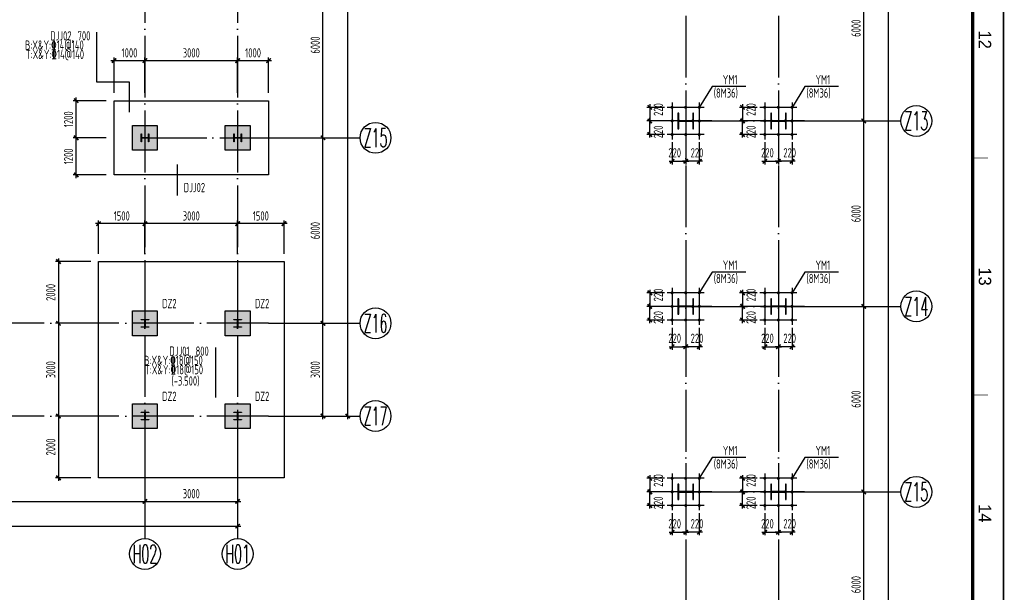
# Model space of a CAD drawing. Extents: x -294221 to 474257, y -25219 to 114942.
# Tile 15 of 69: x -30924 to 935, y 6345 to 24869. Entities that reach past the tile are written whole.
import ezdxf
from ezdxf.enums import TextEntityAlignment as Align

# ---------------------------------------------------------------- set-up
doc = ezdxf.new("R2010")
doc.units = 0
doc.header["$LTSCALE"] = 1000
doc.linetypes.add('DOTE', pattern=[2.42, 2, -0.2, 0.02, -0.2])
for name, color, linetype in [('AXIS', 7, 'Continuous'), ('AXIS_DIM', 3, 'Continuous'), ('AXIS_NUM', 7, 'Continuous'), ('BORDER', 7, 'Continuous'), ('COLU', 7, 'Continuous'), ('COLU_HATCH', 251, 'Continuous'), ('DIM', 3, 'Continuous'), ('J-基础', 4, 'Continuous'), ('J-标注', 3, 'Continuous'), ('L-螺栓', 2, 'Continuous'), ('Prof', 2, 'Continuous'), ('STEEL', 7, 'Continuous')]:
    doc.layers.add(name, color=color, linetype=linetype)
doc.styles.add('QC_宋体', font='txt')
doc.styles.add('TSSD_Axis', font='complex.shx', dxfattribs={"width": 0.7, "bigfont": 'hztxt.shx'})
doc.styles.add('TSSD_Dimension', font='tssdeng.shx', dxfattribs={"width": 0.7, "bigfont": 'hztxt.shx'})
doc.styles.add('TSSD_Rein', font='Tssdeng.shx', dxfattribs={"width": 0.7, "bigfont": '@@tssdchn.shx'})
doc.dimstyles.new('TSSD_100_100$0', dxfattribs={"dimtxt": 300, "dimasz": 100, "dimexe": 100, "dimexo": 250, "dimgap": 100, "dimtad": 1, "dimdec": 0, "dimrnd": 0.001, "dimzin": 0, "dimdsep": 46, "dimtxsty": 'TSSD_Dimension', "dimblk": 'ARCHTICK', "dimcen": 0, "dimdle": 100, "dimclrt": 7, "dimadec": 0, "dimazin": 0, "dimtfac": 1, "dimtdec": 0, "dimtix": 1, "dimtmove": 2, "dimatfit": 3, "dimldrblk": 'ARCHTICK', "dimfxl": 0, "dimtolj": 1, "dimtzin": 0, "dimarcsym": 0})
doc.dimstyles.new('TSSD_50_100', dxfattribs={"dimtxt": 300, "dimasz": 100, "dimexe": 100, "dimexo": 250, "dimgap": 100, "dimtad": 1, "dimdec": 0, "dimlfac": 0.5, "dimzin": 0, "dimdsep": 46, "dimtxsty": 'TSSD_Dimension', "dimblk": 'ARCHTICK', "dimcen": 0, "dimdle": 100, "dimclrt": 7, "dimadec": 0, "dimazin": 0, "dimtfac": 1, "dimtdec": 0, "dimtix": 1, "dimtmove": 2, "dimatfit": 3, "dimldrblk": 'ARCHTICK', "dimfxl": 0, "dimtolj": 1, "dimtzin": 0, "dimarcsym": 0})

# ---------------------------------------------------------------- blocks, each defined once
blk = doc.blocks.new('_ArchTick')
at = {"color": 0, "linetype": 'ByBlock', "const_width": 0.5}
blk.add_lwpolyline([(-0.71, -0.71), (0.71, 0.71)], dxfattribs=at)
blk = doc.blocks.new('*D28')
at = {"layer": 'AXIS_DIM', "color": 0, "lineweight": -2}
for p, q in [((-5124, 97594), (-2713, 97594)), ((-2813, 494), (-2813, 97694)), ((-5124, 594), (-2713, 594))]:
    blk.add_line(p, q, dxfattribs=at)
at = {"layer": 'Defpoints', "color": 0}
for p in [(-5374, 97594), (-2813, 97594), (-5374, 594)]:
    blk.add_point(p, dxfattribs=at)
at = {"layer": 'AXIS_DIM', "color": 0, "lineweight": -2, "xscale": 99.99999969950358, "yscale": 99.99999969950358, "zscale": 99.99999969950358}
for p, rotation in [((-2813, 97594), 90), ((-2813, 594), 270)]:
    blk.add_blockref('_ArchTick', p, dxfattribs=dict(at, rotation=rotation))
at = {"layer": 'AXIS_DIM', "color": 7, "insert": (-3063, 49094), "char_height": 300, "attachment_point": 5, "rotation": 90, "style": 'TSSD_Dimension'}
blk.add_mtext('\\A1;97000', dxfattribs=at)
blk = doc.blocks.new('*D39')
at = {"layer": 'AXIS_DIM', "color": 0, "lineweight": -2}
for p, q in [((-5124, 27594), (-3513, 27594)), ((-3613, 21494), (-3613, 27694)), ((-5124, 21594), (-3513, 21594))]:
    blk.add_line(p, q, dxfattribs=at)
at = {"layer": 'Defpoints', "color": 0}
for p in [(-5374, 27594), (-3613, 27594), (-5374, 21594)]:
    blk.add_point(p, dxfattribs=at)
at = {"layer": 'AXIS_DIM', "color": 0, "lineweight": -2, "xscale": 99.99999969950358, "yscale": 99.99999969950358, "zscale": 99.99999969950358}
for p, rotation in [((-3613, 27594), 90), ((-3613, 21594), 270)]:
    blk.add_blockref('_ArchTick', p, dxfattribs=dict(at, rotation=rotation))
at = {"layer": 'AXIS_DIM', "color": 7, "insert": (-3863, 24594), "char_height": 300, "attachment_point": 5, "rotation": 90, "style": 'TSSD_Dimension'}
blk.add_mtext('\\A1;6000', dxfattribs=at)
blk = doc.blocks.new('*D40')
at = {"layer": 'AXIS_DIM', "color": 0, "lineweight": -2}
for p, q in [((-3613, 15494), (-3613, 21694)), ((-5124, 21594), (-3513, 21594)), ((-5124, 15594), (-3513, 15594))]:
    blk.add_line(p, q, dxfattribs=at)
at = {"layer": 'Defpoints', "color": 0}
for p in [(-5374, 21594), (-3613, 21594), (-5374, 15594)]:
    blk.add_point(p, dxfattribs=at)
at = {"layer": 'AXIS_DIM', "color": 0, "lineweight": -2, "xscale": 99.99999969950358, "yscale": 99.99999969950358, "zscale": 99.99999969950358}
for p, rotation in [((-3613, 21594), 90), ((-3613, 15594), 270)]:
    blk.add_blockref('_ArchTick', p, dxfattribs=dict(at, rotation=rotation))
at = {"layer": 'AXIS_DIM', "color": 7, "insert": (-3863, 18594), "char_height": 300, "attachment_point": 5, "rotation": 90, "style": 'TSSD_Dimension'}
blk.add_mtext('\\A1;6000', dxfattribs=at)
blk = doc.blocks.new('*D41')
at = {"layer": 'AXIS_DIM', "color": 0, "lineweight": -2}
for p, q in [((-3613, 9494), (-3613, 15694)), ((-5124, 15594), (-3513, 15594)), ((-5124, 9594), (-3513, 9594))]:
    blk.add_line(p, q, dxfattribs=at)
at = {"layer": 'Defpoints', "color": 0}
for p in [(-5374, 15594), (-3613, 15594), (-5374, 9594)]:
    blk.add_point(p, dxfattribs=at)
at = {"layer": 'AXIS_DIM', "color": 0, "lineweight": -2, "xscale": 99.99999969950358, "yscale": 99.99999969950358, "zscale": 99.99999969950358}
for p, rotation in [((-3613, 15594), 90), ((-3613, 9594), 270)]:
    blk.add_blockref('_ArchTick', p, dxfattribs=dict(at, rotation=rotation))
at = {"layer": 'AXIS_DIM', "color": 7, "insert": (-3863, 12594), "char_height": 300, "attachment_point": 5, "rotation": 90, "style": 'TSSD_Dimension'}
blk.add_mtext('\\A1;6000', dxfattribs=at)
blk = doc.blocks.new('*D42')
at = {"layer": 'AXIS_DIM', "color": 0, "lineweight": -2}
for p, q in [((-5124, 9594), (-3513, 9594)), ((-3613, 3494), (-3613, 9694)), ((-5124, 3594), (-3513, 3594))]:
    blk.add_line(p, q, dxfattribs=at)
at = {"layer": 'Defpoints', "color": 0}
for p in [(-5374, 9594), (-3613, 9594), (-5374, 3594)]:
    blk.add_point(p, dxfattribs=at)
at = {"layer": 'AXIS_DIM', "color": 0, "lineweight": -2, "xscale": 99.99999969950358, "yscale": 99.99999969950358, "zscale": 99.99999969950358}
for p, rotation in [((-3613, 9594), 90), ((-3613, 3594), 270)]:
    blk.add_blockref('_ArchTick', p, dxfattribs=dict(at, rotation=rotation))
at = {"layer": 'AXIS_DIM', "color": 7, "insert": (-3863, 6594), "char_height": 300, "attachment_point": 5, "rotation": 90, "style": 'TSSD_Dimension'}
blk.add_mtext('\\A1;6000', dxfattribs=at)
blk = doc.blocks.new('ts_axno')
at = {"color": 0, "linetype": 'ByBlock', "lineweight": -2}
blk.add_circle((0, 0), 0.5, dxfattribs=at)
at = {"color": 0, "linetype": 'ByBlock', "lineweight": -2, "style": 'TSSD_Axis', "width": 0.7}
blk.add_attdef('A', text='', height=0.6, dxfattribs=at).set_placement((0, 0), align=Align.MIDDLE_CENTER)
blk = doc.blocks.new('*D6')
at = {"layer": 'Defpoints', "color": 0}
for p in [(821, 965), (1261, 965), (1261, 100)]:
    blk.add_point(p, dxfattribs=at)
at = {"layer": 'DIM', "color": 0, "lineweight": -2}
for p, q in [((821, 715), (821, 0)), ((1261, 715), (1261, 0)), ((721, 100), (1361, 100))]:
    blk.add_line(p, q, dxfattribs=at)
at = {"layer": 'DIM', "color": 0, "lineweight": -2, "xscale": 100, "yscale": 100, "zscale": 100, "rotation": 180}
blk.add_blockref('_ArchTick', (821, 100), dxfattribs=at)
at = {"layer": 'DIM', "color": 0, "lineweight": -2, "xscale": 100, "yscale": 100, "zscale": 100}
blk.add_blockref('_ArchTick', (1261, 100), dxfattribs=at)
at = {"layer": 'DIM', "color": 7, "insert": (905, 375), "char_height": 300, "attachment_point": 5, "style": 'TSSD_Dimension'}
blk.add_mtext('\\A1;220', dxfattribs=at)
blk = doc.blocks.new('*D7')
at = {"layer": 'Defpoints', "color": 0}
for p in [(1261, 965), (1701, 965), (1261, 100)]:
    blk.add_point(p, dxfattribs=at)
at = {"layer": 'DIM', "color": 0, "lineweight": -2}
for p, q in [((1261, 715), (1261, 0)), ((1701, 715), (1701, 0)), ((1801, 100), (1161, 100))]:
    blk.add_line(p, q, dxfattribs=at)
at = {"layer": 'DIM', "color": 0, "lineweight": -2, "xscale": 100, "yscale": 100, "zscale": 100, "rotation": 180}
blk.add_blockref('_ArchTick', (1261, 100), dxfattribs=at)
at = {"layer": 'DIM', "color": 0, "lineweight": -2, "xscale": 100, "yscale": 100, "zscale": 100}
blk.add_blockref('_ArchTick', (1701, 100), dxfattribs=at)
at = {"layer": 'DIM', "color": 7, "insert": (1626, 375), "char_height": 300, "attachment_point": 5, "style": 'TSSD_Dimension'}
blk.add_mtext('\\A1;220', dxfattribs=at)
blk = doc.blocks.new('ls')
at = {"color": 2, "const_width": 50, "elevation": 0}
for points in [[(4909906, -2304294, 1), (4909856, -2304294, 1), (4909906, -2304294, 1)], [(4910346, -2304294, 1), (4910296, -2304294, 1), (4910346, -2304294, 1)], [(4910786, -2304294, 1), (4910736, -2304294, 1), (4910786, -2304294, 1)], [(4909906, -2304734, 1), (4909856, -2304734, 1), (4909906, -2304734, 1)], [(4910786, -2304734, 1), (4910736, -2304734, 1), (4910786, -2304734, 1)], [(4909906, -2305174, 1), (4909856, -2305174, 1), (4909906, -2305174, 1)], [(4910346, -2305174, 1), (4910296, -2305174, 1), (4910346, -2305174, 1)], [(4910786, -2305174, 1), (4910736, -2305174, 1), (4910786, -2305174, 1)]]:
    blk.add_lwpolyline(points, format="xyb", dxfattribs=at)
at = {"layer": 'AXIS'}
for p, q in [((4910321, -2303885), (4910321, -2305583)), ((4909393, -2304734), (4911250, -2304734))]:
    blk.add_line(p, q, dxfattribs=at)
at = {"layer": 'AXIS', "color": 1, "ltscale": 0.5}
for p, q in [((4909725, -2304294), (4910917, -2304294)), ((4909881, -2304138), (4909881, -2305330)), ((4910761, -2304138), (4910761, -2305330)), ((4909725, -2305174), (4910917, -2305174))]:
    blk.add_line(p, q, dxfattribs=at)
blk = doc.blocks.new('*D9')
at = {"layer": 'Defpoints', "color": 0}
for p in [(821, 1845), (100, 1405), (821, 1405)]:
    blk.add_point(p, dxfattribs=at)
at = {"layer": 'DIM', "color": 0, "lineweight": -2}
for p, q in [((100, 1945), (100, 1305)), ((571, 1845), (0, 1845)), ((571, 1405), (0, 1405))]:
    blk.add_line(p, q, dxfattribs=at)
at = {"layer": 'DIM', "color": 0, "lineweight": -2, "xscale": 100, "yscale": 100, "zscale": 100}
for p, rotation in [((100, 1845), 90), ((100, 1405), 270)]:
    blk.add_blockref('_ArchTick', p, dxfattribs=dict(at, rotation=rotation))
at = {"layer": 'DIM', "color": 7, "insert": (375, 1774), "char_height": 300, "attachment_point": 5, "rotation": 90, "style": 'TSSD_Dimension'}
blk.add_mtext('\\A1;220', dxfattribs=at)
blk = doc.blocks.new('*D10')
at = {"layer": 'Defpoints', "color": 0}
for p in [(100, 1405), (821, 1405), (821, 965)]:
    blk.add_point(p, dxfattribs=at)
at = {"layer": 'DIM', "color": 0, "lineweight": -2}
for p, q in [((571, 1405), (0, 1405)), ((100, 865), (100, 1505)), ((571, 965), (0, 965))]:
    blk.add_line(p, q, dxfattribs=at)
at = {"layer": 'DIM', "color": 0, "lineweight": -2, "xscale": 100, "yscale": 100, "zscale": 100}
for p, rotation in [((100, 1405), 90), ((100, 965), 270)]:
    blk.add_blockref('_ArchTick', p, dxfattribs=dict(at, rotation=rotation))
at = {"layer": 'DIM', "color": 7, "insert": (375, 1050), "char_height": 300, "attachment_point": 5, "rotation": 90, "style": 'TSSD_Dimension'}
blk.add_mtext('\\A1;220', dxfattribs=at)
blk = doc.blocks.new('*D50')
at = {"layer": 'AXIS_DIM', "color": 0, "lineweight": -2}
for p, q in [((-22622, 109048), (-20211, 109048)), ((-20311, 11947), (-20311, 109148)), ((-22622, 12047), (-20211, 12047))]:
    blk.add_line(p, q, dxfattribs=at)
at = {"layer": 'Defpoints', "color": 0}
for p in [(-22872, 109048), (-20311, 109048), (-22872, 12047)]:
    blk.add_point(p, dxfattribs=at)
at = {"layer": 'AXIS_DIM', "color": 0, "lineweight": -2, "xscale": 99.99999969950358, "yscale": 99.99999969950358, "zscale": 99.99999969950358}
for p, rotation in [((-20311, 109048), 90), ((-20311, 12047), 270)]:
    blk.add_blockref('_ArchTick', p, dxfattribs=dict(at, rotation=rotation))
at = {"layer": 'AXIS_DIM', "color": 7, "insert": (-20561, 60548), "char_height": 300, "attachment_point": 5, "rotation": 90, "style": 'TSSD_Dimension'}
blk.add_mtext('\\A1;97000', dxfattribs=at)
blk = doc.blocks.new('*D63')
at = {"layer": 'AXIS_DIM', "color": 0, "lineweight": -2}
for p, q in [((-21111, 20948), (-21111, 27148)), ((-22622, 27048), (-21011, 27048)), ((-22622, 21048), (-21011, 21048))]:
    blk.add_line(p, q, dxfattribs=at)
at = {"layer": 'Defpoints', "color": 0}
for p in [(-22872, 27048), (-21111, 27048), (-22872, 21048)]:
    blk.add_point(p, dxfattribs=at)
at = {"layer": 'AXIS_DIM', "color": 0, "lineweight": -2, "xscale": 99.99999969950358, "yscale": 99.99999969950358, "zscale": 99.99999969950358}
for p, rotation in [((-21111, 27048), 90), ((-21111, 21048), 270)]:
    blk.add_blockref('_ArchTick', p, dxfattribs=dict(at, rotation=rotation))
at = {"layer": 'AXIS_DIM', "color": 7, "insert": (-21361, 24048), "char_height": 300, "attachment_point": 5, "rotation": 90, "style": 'TSSD_Dimension'}
blk.add_mtext('\\A1;6000', dxfattribs=at)
blk = doc.blocks.new('*D64')
at = {"layer": 'AXIS_DIM', "color": 0, "lineweight": -2}
for p, q in [((-22622, 21048), (-21011, 21048)), ((-21111, 14947), (-21111, 21148)), ((-22622, 15047), (-21011, 15047))]:
    blk.add_line(p, q, dxfattribs=at)
at = {"layer": 'Defpoints', "color": 0}
for p in [(-22872, 21048), (-21111, 21048), (-22872, 15047)]:
    blk.add_point(p, dxfattribs=at)
at = {"layer": 'AXIS_DIM', "color": 0, "lineweight": -2, "xscale": 99.99999969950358, "yscale": 99.99999969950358, "zscale": 99.99999969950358}
for p, rotation in [((-21111, 21048), 90), ((-21111, 15047), 270)]:
    blk.add_blockref('_ArchTick', p, dxfattribs=dict(at, rotation=rotation))
at = {"layer": 'AXIS_DIM', "color": 7, "insert": (-21361, 18047), "char_height": 300, "attachment_point": 5, "rotation": 90, "style": 'TSSD_Dimension'}
blk.add_mtext('\\A1;6000', dxfattribs=at)
blk = doc.blocks.new('*D65')
at = {"layer": 'AXIS_DIM', "color": 0, "lineweight": -2}
for p, q in [((-22622, 15047), (-21011, 15047)), ((-21111, 11947), (-21111, 15147)), ((-22622, 12047), (-21011, 12047))]:
    blk.add_line(p, q, dxfattribs=at)
at = {"layer": 'Defpoints', "color": 0}
for p in [(-22872, 15047), (-21111, 15047), (-22872, 12047)]:
    blk.add_point(p, dxfattribs=at)
at = {"layer": 'AXIS_DIM', "color": 0, "lineweight": -2, "xscale": 99.99999969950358, "yscale": 99.99999969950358, "zscale": 99.99999969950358}
for p, rotation in [((-21111, 15047), 90), ((-21111, 12047), 270)]:
    blk.add_blockref('_ArchTick', p, dxfattribs=dict(at, rotation=rotation))
at = {"layer": 'AXIS_DIM', "color": 7, "insert": (-21361, 13547), "char_height": 300, "attachment_point": 5, "rotation": 90, "style": 'TSSD_Dimension'}
blk.add_mtext('\\A1;3000', dxfattribs=at)
blk = doc.blocks.new('*D66')
at = {"layer": 'AXIS_DIM', "color": 0, "lineweight": -2}
for p, q in [((-50872, 10797), (-50872, 8386)), ((-23872, 10797), (-23872, 8386)), ((-50972, 8486), (-23772, 8486))]:
    blk.add_line(p, q, dxfattribs=at)
at = {"layer": 'Defpoints', "color": 0}
for p in [(-50872, 11047), (-23872, 11047), (-23872, 8486)]:
    blk.add_point(p, dxfattribs=at)
at = {"layer": 'AXIS_DIM', "color": 0, "lineweight": -2, "xscale": 99.99999969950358, "yscale": 99.99999969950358, "zscale": 99.99999969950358, "rotation": 180}
blk.add_blockref('_ArchTick', (-50872, 8486), dxfattribs=at)
at = {"layer": 'AXIS_DIM', "color": 0, "lineweight": -2, "xscale": 99.99999969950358, "yscale": 99.99999969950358, "zscale": 99.99999969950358}
blk.add_blockref('_ArchTick', (-23872, 8486), dxfattribs=at)
at = {"layer": 'AXIS_DIM', "color": 7, "insert": (-37372, 8736), "char_height": 300, "attachment_point": 5, "style": 'TSSD_Dimension'}
blk.add_mtext('\\A1;27000', dxfattribs=at)
blk = doc.blocks.new('*D67')
at = {"layer": 'AXIS_DIM', "color": 0, "lineweight": -2}
for p, q in [((-41872, 10797), (-41872, 9186)), ((-26872, 10797), (-26872, 9186)), ((-41972, 9286), (-26772, 9286))]:
    blk.add_line(p, q, dxfattribs=at)
at = {"layer": 'Defpoints', "color": 0}
for p in [(-41872, 11047), (-26872, 11047), (-26872, 9286)]:
    blk.add_point(p, dxfattribs=at)
at = {"layer": 'AXIS_DIM', "color": 0, "lineweight": -2, "xscale": 99.99999969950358, "yscale": 99.99999969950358, "zscale": 99.99999969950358, "rotation": 180}
blk.add_blockref('_ArchTick', (-41872, 9286), dxfattribs=at)
at = {"layer": 'AXIS_DIM', "color": 0, "lineweight": -2, "xscale": 99.99999969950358, "yscale": 99.99999969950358, "zscale": 99.99999969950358}
blk.add_blockref('_ArchTick', (-26872, 9286), dxfattribs=at)
at = {"layer": 'AXIS_DIM', "color": 7, "insert": (-34372, 9536), "char_height": 300, "attachment_point": 5, "style": 'TSSD_Dimension'}
blk.add_mtext('\\A1;15000', dxfattribs=at)
blk = doc.blocks.new('*D68')
at = {"layer": 'AXIS_DIM', "color": 0, "lineweight": -2}
for p, q in [((-26872, 10797), (-26872, 9186)), ((-23872, 10797), (-23872, 9186)), ((-26972, 9286), (-23772, 9286))]:
    blk.add_line(p, q, dxfattribs=at)
at = {"layer": 'Defpoints', "color": 0}
for p in [(-26872, 11047), (-23872, 11047), (-23872, 9286)]:
    blk.add_point(p, dxfattribs=at)
at = {"layer": 'AXIS_DIM', "color": 0, "lineweight": -2, "xscale": 99.99999969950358, "yscale": 99.99999969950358, "zscale": 99.99999969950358, "rotation": 180}
blk.add_blockref('_ArchTick', (-26872, 9286), dxfattribs=at)
at = {"layer": 'AXIS_DIM', "color": 0, "lineweight": -2, "xscale": 99.99999969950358, "yscale": 99.99999969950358, "zscale": 99.99999969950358}
blk.add_blockref('_ArchTick', (-23872, 9286), dxfattribs=at)
at = {"layer": 'AXIS_DIM', "color": 7, "insert": (-25372, 9536), "char_height": 300, "attachment_point": 5, "style": 'TSSD_Dimension'}
blk.add_mtext('\\A1;3000', dxfattribs=at)
blk = doc.blocks.new('*D126')
at = {"layer": 'Defpoints', "color": 0}
for p in [(-22872, 23546), (-23872, 22248), (-22872, 22248)]:
    blk.add_point(p, dxfattribs=at)
at = {"layer": 'J-标注', "color": 0, "lineweight": -2}
for p, q in [((-23872, 22498), (-23872, 23646)), ((-22872, 22498), (-22872, 23646)), ((-23972, 23546), (-22772, 23546))]:
    blk.add_line(p, q, dxfattribs=at)
at = {"layer": 'J-标注', "color": 0, "lineweight": -2, "xscale": 99.99999969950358, "yscale": 99.99999969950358, "zscale": 99.99999969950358, "rotation": 180}
blk.add_blockref('_ArchTick', (-23872, 23546), dxfattribs=at)
at = {"layer": 'J-标注', "color": 0, "lineweight": -2, "xscale": 99.99999969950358, "yscale": 99.99999969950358, "zscale": 99.99999969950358}
blk.add_blockref('_ArchTick', (-22872, 23546), dxfattribs=at)
at = {"layer": 'J-标注', "color": 7, "insert": (-23372, 23796), "char_height": 300, "attachment_point": 5, "style": 'TSSD_Dimension'}
blk.add_mtext('\\A1;1000', dxfattribs=at)
blk = doc.blocks.new('*D127')
at = {"layer": 'Defpoints', "color": 0}
for p in [(-23872, 23546), (-26872, 22248), (-23872, 22248)]:
    blk.add_point(p, dxfattribs=at)
at = {"layer": 'J-标注', "color": 0, "lineweight": -2}
for p, q in [((-26872, 22498), (-26872, 23646)), ((-23872, 22498), (-23872, 23646)), ((-26972, 23546), (-23772, 23546))]:
    blk.add_line(p, q, dxfattribs=at)
at = {"layer": 'J-标注', "color": 0, "lineweight": -2, "xscale": 99.99999969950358, "yscale": 99.99999969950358, "zscale": 99.99999969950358, "rotation": 180}
blk.add_blockref('_ArchTick', (-26872, 23546), dxfattribs=at)
at = {"layer": 'J-标注', "color": 0, "lineweight": -2, "xscale": 99.99999969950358, "yscale": 99.99999969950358, "zscale": 99.99999969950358}
blk.add_blockref('_ArchTick', (-23872, 23546), dxfattribs=at)
at = {"layer": 'J-标注', "color": 7, "insert": (-25372, 23796), "char_height": 300, "attachment_point": 5, "style": 'TSSD_Dimension'}
blk.add_mtext('\\A1;3000', dxfattribs=at)
blk = doc.blocks.new('*D128')
at = {"layer": 'Defpoints', "color": 0}
for p in [(-26872, 23546), (-27872, 22248), (-26872, 22248)]:
    blk.add_point(p, dxfattribs=at)
at = {"layer": 'J-标注', "color": 0, "lineweight": -2}
for p, q in [((-27872, 22498), (-27872, 23646)), ((-26872, 22498), (-26872, 23646)), ((-27972, 23546), (-26772, 23546))]:
    blk.add_line(p, q, dxfattribs=at)
at = {"layer": 'J-标注', "color": 0, "lineweight": -2, "xscale": 99.99999969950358, "yscale": 99.99999969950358, "zscale": 99.99999969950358, "rotation": 180}
blk.add_blockref('_ArchTick', (-27872, 23546), dxfattribs=at)
at = {"layer": 'J-标注', "color": 0, "lineweight": -2, "xscale": 99.99999969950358, "yscale": 99.99999969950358, "zscale": 99.99999969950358}
blk.add_blockref('_ArchTick', (-26872, 23546), dxfattribs=at)
at = {"layer": 'J-标注', "color": 7, "insert": (-27372, 23796), "char_height": 300, "attachment_point": 5, "style": 'TSSD_Dimension'}
blk.add_mtext('\\A1;1000', dxfattribs=at)
blk = doc.blocks.new('*D129')
at = {"layer": 'Defpoints', "color": 0}
for p in [(-29096, 21048), (-27872, 21048), (-27872, 19848)]:
    blk.add_point(p, dxfattribs=at)
at = {"layer": 'J-标注', "color": 0, "lineweight": -2}
for p, q in [((-28122, 21048), (-29196, 21048)), ((-29096, 19748), (-29096, 21148)), ((-28122, 19848), (-29196, 19848))]:
    blk.add_line(p, q, dxfattribs=at)
at = {"layer": 'J-标注', "color": 0, "lineweight": -2, "xscale": 99.99999969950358, "yscale": 99.99999969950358, "zscale": 99.99999969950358}
for p, rotation in [((-29096, 21048), 90), ((-29096, 19848), 270)]:
    blk.add_blockref('_ArchTick', p, dxfattribs=dict(at, rotation=rotation))
at = {"layer": 'J-标注', "color": 7, "insert": (-29346, 20448), "char_height": 300, "attachment_point": 5, "rotation": 90, "style": 'TSSD_Dimension'}
blk.add_mtext('\\A1;1200', dxfattribs=at)
blk = doc.blocks.new('*D130')
at = {"layer": 'Defpoints', "color": 0}
for p in [(-29096, 22248), (-27872, 22248), (-27872, 21048)]:
    blk.add_point(p, dxfattribs=at)
at = {"layer": 'J-标注', "color": 0, "lineweight": -2}
for p, q in [((-29096, 20948), (-29096, 22348)), ((-28122, 22248), (-29196, 22248)), ((-28122, 21048), (-29196, 21048))]:
    blk.add_line(p, q, dxfattribs=at)
at = {"layer": 'J-标注', "color": 0, "lineweight": -2, "xscale": 99.99999969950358, "yscale": 99.99999969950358, "zscale": 99.99999969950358}
for p, rotation in [((-29096, 22248), 90), ((-29096, 21048), 270)]:
    blk.add_blockref('_ArchTick', p, dxfattribs=dict(at, rotation=rotation))
at = {"layer": 'J-标注', "color": 7, "insert": (-29346, 21648), "char_height": 300, "attachment_point": 5, "rotation": 90, "style": 'TSSD_Dimension'}
blk.add_mtext('\\A1;1200', dxfattribs=at)
blk = doc.blocks.new('*D137')
at = {"layer": 'Defpoints', "color": 0}
for p in [(-28372, 17047, 40), (-29670, 15047), (-28372, 15047, 40)]:
    blk.add_point(p, dxfattribs=at)
at = {"layer": 'J-标注', "color": 0, "lineweight": -2}
for p, q in [((-28622, 17047), (-29770, 17047)), ((-29670, 17147), (-29670, 14947)), ((-28622, 15047), (-29770, 15047))]:
    blk.add_line(p, q, dxfattribs=at)
at = {"layer": 'J-标注', "color": 0, "lineweight": -2, "xscale": 99.99999969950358, "yscale": 99.99999969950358, "zscale": 99.99999969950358}
for p, rotation in [((-29670, 17047), 90), ((-29670, 15047), 270)]:
    blk.add_blockref('_ArchTick', p, dxfattribs=dict(at, rotation=rotation))
at = {"layer": 'J-标注', "color": 7, "insert": (-29920, 16047), "char_height": 300, "attachment_point": 5, "rotation": 90, "style": 'TSSD_Dimension'}
blk.add_mtext('\\A1;2000', dxfattribs=at)
blk = doc.blocks.new('*D138')
at = {"layer": 'Defpoints', "color": 0}
for p in [(-28372, 18271), (-28372, 17047), (-26872, 17047)]:
    blk.add_point(p, dxfattribs=at)
at = {"layer": 'J-标注', "color": 0, "lineweight": -2}
for p, q in [((-26772, 18271), (-28472, 18271)), ((-28372, 17297), (-28372, 18371)), ((-26872, 17297), (-26872, 18371))]:
    blk.add_line(p, q, dxfattribs=at)
at = {"layer": 'J-标注', "color": 0, "lineweight": -2, "xscale": 99.99999969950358, "yscale": 99.99999969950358, "zscale": 99.99999969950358, "rotation": 180}
blk.add_blockref('_ArchTick', (-28372, 18271), dxfattribs=at)
at = {"layer": 'J-标注', "color": 0, "lineweight": -2, "xscale": 99.99999969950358, "yscale": 99.99999969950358, "zscale": 99.99999969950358}
blk.add_blockref('_ArchTick', (-26872, 18271), dxfattribs=at)
at = {"layer": 'J-标注', "color": 7, "insert": (-27622, 18521), "char_height": 300, "attachment_point": 5, "style": 'TSSD_Dimension'}
blk.add_mtext('\\A1;1500', dxfattribs=at)
blk = doc.blocks.new('*D139')
at = {"layer": 'Defpoints', "color": 0}
for p in [(-26872, 18271), (-26872, 17047), (-23872, 17047)]:
    blk.add_point(p, dxfattribs=at)
at = {"layer": 'J-标注', "color": 0, "lineweight": -2}
for p, q in [((-23772, 18271), (-26972, 18271)), ((-26872, 17297), (-26872, 18371)), ((-23872, 17297), (-23872, 18371))]:
    blk.add_line(p, q, dxfattribs=at)
at = {"layer": 'J-标注', "color": 0, "lineweight": -2, "xscale": 99.99999969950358, "yscale": 99.99999969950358, "zscale": 99.99999969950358, "rotation": 180}
blk.add_blockref('_ArchTick', (-26872, 18271), dxfattribs=at)
at = {"layer": 'J-标注', "color": 0, "lineweight": -2, "xscale": 99.99999969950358, "yscale": 99.99999969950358, "zscale": 99.99999969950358}
blk.add_blockref('_ArchTick', (-23872, 18271), dxfattribs=at)
at = {"layer": 'J-标注', "color": 7, "insert": (-25372, 18521), "char_height": 300, "attachment_point": 5, "style": 'TSSD_Dimension'}
blk.add_mtext('\\A1;3000', dxfattribs=at)
blk = doc.blocks.new('*D140')
at = {"layer": 'Defpoints', "color": 0}
for p in [(-23872, 18271), (-23872, 17047), (-22372, 17047)]:
    blk.add_point(p, dxfattribs=at)
at = {"layer": 'J-标注', "color": 0, "lineweight": -2}
for p, q in [((-22272, 18271), (-23972, 18271)), ((-23872, 17297), (-23872, 18371)), ((-22372, 17297), (-22372, 18371))]:
    blk.add_line(p, q, dxfattribs=at)
at = {"layer": 'J-标注', "color": 0, "lineweight": -2, "xscale": 99.99999969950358, "yscale": 99.99999969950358, "zscale": 99.99999969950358}
for p, rotation in [((-23872, 18271), 179.9999999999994), ((-22372, 18271), 359.9999999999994)]:
    blk.add_blockref('_ArchTick', p, dxfattribs=dict(at, rotation=rotation))
at = {"layer": 'J-标注', "color": 7, "insert": (-23122, 18521), "char_height": 300, "attachment_point": 5, "style": 'TSSD_Dimension'}
blk.add_mtext('\\A1;1500', dxfattribs=at)
blk = doc.blocks.new('*D141')
at = {"layer": 'Defpoints', "color": 0}
for p in [(-28372, 15047, 40), (-29670, 12047), (-28372, 12047, 40)]:
    blk.add_point(p, dxfattribs=at)
at = {"layer": 'J-标注', "color": 0, "lineweight": -2}
for p, q in [((-28622, 15047), (-29770, 15047)), ((-29670, 15147), (-29670, 11947)), ((-28622, 12047), (-29770, 12047))]:
    blk.add_line(p, q, dxfattribs=at)
at = {"layer": 'J-标注', "color": 0, "lineweight": -2, "xscale": 99.99999969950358, "yscale": 99.99999969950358, "zscale": 99.99999969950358}
for p, rotation in [((-29670, 15047), 90), ((-29670, 12047), 270)]:
    blk.add_blockref('_ArchTick', p, dxfattribs=dict(at, rotation=rotation))
at = {"layer": 'J-标注', "color": 7, "insert": (-29920, 13547), "char_height": 300, "attachment_point": 5, "rotation": 90, "style": 'TSSD_Dimension'}
blk.add_mtext('\\A1;3000', dxfattribs=at)
blk = doc.blocks.new('*D142')
at = {"layer": 'Defpoints', "color": 0}
for p in [(-28372, 12047, 40), (-29670, 10047), (-28372, 10047, 40)]:
    blk.add_point(p, dxfattribs=at)
at = {"layer": 'J-标注', "color": 0, "lineweight": -2}
for p, q in [((-29670, 12147), (-29670, 9947)), ((-28622, 12047), (-29770, 12047)), ((-28622, 10047), (-29770, 10047))]:
    blk.add_line(p, q, dxfattribs=at)
at = {"layer": 'J-标注', "color": 0, "lineweight": -2, "xscale": 99.99999969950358, "yscale": 99.99999969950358, "zscale": 99.99999969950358}
for p, rotation in [((-29670, 12047), 90), ((-29670, 10047), 270)]:
    blk.add_blockref('_ArchTick', p, dxfattribs=dict(at, rotation=rotation))
at = {"layer": 'J-标注', "color": 7, "insert": (-29920, 11047), "char_height": 300, "attachment_point": 5, "rotation": 90, "style": 'TSSD_Dimension'}
blk.add_mtext('\\A1;2000', dxfattribs=at)
blk = doc.blocks.new('A1+0.5E图框')
for points, const_width in [([(0, 0), (1261, 0), (1261, 594), (0, 594)], 0.5), ([(25, 10), (1251, 10), (1251, 584), (25, 584)], 1)]:
    blk.add_lwpolyline(points, close=True, dxfattribs=dict(const_width=const_width))
at = {"const_width": 0.2}
for points in [[(944.5, 589), (944.5, 584)], [(1021.12, 589), (1021.12, 584)]]:
    blk.add_lwpolyline(points, dxfattribs=at)
at = {"style": 'QC_宋体'}
for s, p in [('12', (906.19, 588)), ('13', (982.81, 588)), ('14', (1059.44, 588))]:
    blk.add_text(s, height=4, dxfattribs=at).set_placement(p, align=Align.MIDDLE_CENTER)
blk = doc.blocks.new('B202676111851')
at = {"layer": 'L-螺栓', "color": 2}
for p, q in [((2115.5, 2515.3), (1700.5, 1845.1)), ((3203.8, 2515.3), (2115.5, 2515.3))]:
    blk.add_line(p, q, dxfattribs=at)
at = {"layer": 'STEEL'}
blk.add_lwpolyline([(1510.5, 1155.1), (1510.5, 1655.1), (1486.5, 1655.1), (1486.5, 1454.6, -0.4142136), (1444.5, 1412.6), (1076.5, 1412.6, -0.4142136), (1034.5, 1454.6), (1034.5, 1655.1), (1010.5, 1655.1), (1010.5, 1155.1), (1034.5, 1155.1), (1034.5, 1355.6, -0.4142136), (1076.5, 1397.6), (1444.5, 1397.6, -0.4142136), (1486.5, 1355.6), (1486.5, 1155.1), (1510.5, 1155.1)], format="xyb", dxfattribs=at)
at = {"color": 0, "rotation": 270}
blk.add_blockref('ls', (2305994.8, 4911726.3), dxfattribs=at)
at = {"layer": 'L-螺栓', "color": 2, "style": 'TSSD_Rein', "width": 0.7}
for s, p in [('YM1', (2459.6, 2591.3)), ('(8M36)', (2168.4, 2159.8))]:
    blk.add_text(s, height=300, dxfattribs=at).set_placement(p)
at = {"layer": 'DIM'}
for base, p1, p2, angle, picture, middle in [((100, 1405.1), (820.5, 1845.1), (820.5, 1405.1), 270, '*D9', (375, 1774)), ((100, 1405.1), (820.5, 965.1), (820.5, 1405.1), 90, '*D10', (375, 1050.3)), ((1260.5, 100), (1700.5, 965.1), (1260.5, 965.1), 180, '*D7', (1626, 375))]:
    dim = blk.add_linear_dim(base=base, p1=p1, p2=p2, angle=angle, dimstyle='TSSD_50_100', dxfattribs=at)
    dim.commit()
    dim.dimension.update_dxf_attribs({"geometry": picture, "text_midpoint": middle, "dimtype": 128})
dim = blk.add_linear_dim(base=(1260.5, 100), p1=(820.5, 965.1), p2=(1260.5, 965.1), dimstyle='TSSD_50_100', dxfattribs=at)
dim.commit()
dim.dimension.update_dxf_attribs({"geometry": '*D6', "text_midpoint": (905, 375), "dimtype": 128})

msp = doc.modelspace()

# ---------------------------------------------------------------- hatches: boundary and pattern name
at = {"layer": 'COLU_HATCH'}
h = msp.add_hatch(color=256, dxfattribs=at)
h.dxf.hatch_style = 1
h.paths.add_polyline_path([(-27271.675, 21447.505), (-26471.675, 21447.505), (-26471.675, 20647.505), (-27271.675, 20647.505)])
h = msp.add_hatch(color=256, dxfattribs=at)
h.dxf.hatch_style = 1
h.paths.add_polyline_path([(-24271.675, 21447.503), (-23471.675, 21447.503), (-23471.675, 20647.503), (-24271.675, 20647.503)])
h = msp.add_hatch(color=256, dxfattribs=at)
h.dxf.hatch_style = 1
h.paths.add_polyline_path([(-26471.673, 15447.154), (-26471.673, 14647.154), (-27271.673, 14647.154), (-27271.673, 15447.154)])
h = msp.add_hatch(color=256, dxfattribs=at)
h.dxf.hatch_style = 1
h.paths.add_polyline_path([(-23471.673, 15447.328), (-23471.673, 14647.328), (-24271.673, 14647.328), (-24271.673, 15447.328)])
h = msp.add_hatch(color=256, dxfattribs=at)
h.dxf.hatch_style = 1
h.paths.add_polyline_path([(-26471.673, 12447.328), (-26471.673, 11647.328), (-27271.673, 11647.328), (-27271.673, 12447.328)])
h = msp.add_hatch(color=256, dxfattribs=at)
h.dxf.hatch_style = 1
h.paths.add_polyline_path([(-23471.673, 12447.328), (-23471.673, 11647.328), (-24271.673, 11647.328), (-24271.673, 12447.328)])

# ---------------------------------------------------------------- linework, layer by layer
at = {"layer": 'AXIS', "color": 1, "linetype": 'DOTE'}
for p, q in [((-26871.675, 109047.677, -4116055.252), (-26871.675, 11047.329, -4116055.252)), ((-23871.675, 109047.677, -4116055.252), (-23871.675, 11047.329, -4116055.252)), ((-9374.496, 97593.907, -4116055.252), (-9374.496, -406.442, -4116055.252)), ((-6374.496, 97593.907, -4116055.252), (-6374.496, -406.442, -4116055.252)), ((-9374.496, 21593.907, -4116055.252), (-5374.496, 21593.907, -4116055.252)), ((-26871.675, 21047.503, -4116055.252), (-22871.675, 21047.503, -4116055.252)), ((-9374.496, 15593.907, -4116055.252), (-5374.496, 15593.907, -4116055.252)), ((-22871.675, 15047.329, -4116055.252), (-52979.704, 15047.329, -4116055.252)), ((-22871.675, 12047.329, -4116055.252), (-52979.704, 12047.329, -4116055.252)), ((-9374.496, 9593.733, -4116055.252), (-5374.496, 9593.733, -4116055.252))]:
    msp.add_line(p, q, dxfattribs=at)
at = {"layer": 'AXIS_NUM'}
for p, q in [((-5374.496, 21593.907, -4116055.252), (-2413.47, 21593.907, -4116055.252)), ((-22871.675, 21047.503, -4116055.252), (-19910.649, 21047.503, -4116055.252)), ((-5374.496, 15593.907, -4116055.252), (-2413.47, 15593.907, -4116055.252)), ((-22871.675, 15047.329, -4116055.252), (-19910.649, 15047.329, -4116055.252)), ((-22871.675, 12047.329, -4116055.252), (-19910.649, 12047.329, -4116055.252)), ((-26871.675, 11047.329, -4116055.252), (-26871.675, 8086.303, -4116055.252)), ((-23871.675, 11047.329, -4116055.252), (-23871.675, 8086.303, -4116055.252)), ((-5374.496, 9593.733, -4116055.252), (-2413.47, 9593.733, -4116055.252))]:
    msp.add_line(p, q, dxfattribs=at)
at = {"layer": 'BORDER'}
msp.add_lwpolyline([(-58489.896, -11257.991), (-58489.896, 114942.009), (910.104, 114942.009), (910.104, -11257.991)], close=True, dxfattribs=at)
at = {"layer": 'BORDER', "const_width": 50}
msp.add_lwpolyline([(-57489.896, -10257.991), (-57489.896, 112442.009), (-89.896, 112442.009), (-89.896, -10257.991)], close=True, dxfattribs=at)
at = {"layer": 'COLU', "color": 6, "elevation": -4116055.252}
for points in [[(-27271.675, 21447.505), (-26471.675, 21447.505), (-26471.675, 20647.505), (-27271.675, 20647.505)], [(-24271.675, 21447.503), (-23471.675, 21447.503), (-23471.675, 20647.503), (-24271.675, 20647.503)], [(-26471.673, 15447.154), (-26471.673, 14647.154), (-27271.673, 14647.154), (-27271.673, 15447.154)], [(-23471.673, 15447.328), (-23471.673, 14647.328), (-24271.673, 14647.328), (-24271.673, 15447.328)], [(-26471.673, 12447.328), (-26471.673, 11647.328), (-27271.673, 11647.328), (-27271.673, 12447.328)], [(-23471.673, 12447.328), (-23471.673, 11647.328), (-24271.673, 11647.328), (-24271.673, 12447.328)]]:
    msp.add_lwpolyline(points, close=True, dxfattribs=at)
at = {"layer": 'J-基础'}
for p, q in [((-27367.829, 22844.959, -4116055.252), (-28429.201, 22844.959, -4116055.252)), ((-27367.829, 21880.744, -4116055.252), (-27367.829, 22844.959, -4116055.252))]:
    msp.add_line(p, q, dxfattribs=at)
for points, elevation in [([(-28429.201, 22844.959), (-28429.201, 24464.03)], 6158460.126), ([(-25816.367, 19180.189), (-25816.367, 20180.1)], -4116014.848), ([(-24573.744, 12645.142), (-24573.744, 14264.214)], 6158460.126)]:
    msp.add_lwpolyline(points, dxfattribs=dict(at, elevation=elevation))
for points, elevation in [([(-22871.675, 22247.505), (-22871.675, 19847.505), (-27871.675, 19847.505), (-27871.675, 22247.505)], -4116014.848), ([(-28371.716, 17047.285), (-22371.716, 17047.285), (-22371.716, 10047.285), (-28371.716, 10047.285)], -4116055.252)]:
    msp.add_lwpolyline(points, close=True, dxfattribs=dict(at, elevation=elevation))
at = {"layer": 'Prof', "elevation": -4116055.252}
for points in [[(-26776.675, 21052.503, 0.414213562), (-26760.675, 21068.503), (-26760.675, 21172.503), (-26746.675, 21172.503), (-26746.675, 20922.503), (-26760.675, 20922.503), (-26760.675, 21026.503, 0.414213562), (-26776.675, 21042.503), (-26966.675, 21042.503, 0.414213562), (-26982.675, 21026.503), (-26982.675, 20922.503), (-26996.675, 20922.503), (-26996.675, 21172.503), (-26982.675, 21172.503), (-26982.675, 21068.503, 0.414213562), (-26966.675, 21052.503)], [(-23776.675, 21052.503, 0.414213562), (-23760.675, 21068.503), (-23760.675, 21172.503), (-23746.675, 21172.503), (-23746.675, 20922.503), (-23760.675, 20922.503), (-23760.675, 21026.503, 0.414213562), (-23776.675, 21042.503), (-23966.675, 21042.503, 0.414213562), (-23982.675, 21026.503), (-23982.675, 20922.503), (-23996.675, 20922.503), (-23996.675, 21172.503), (-23982.675, 21172.503), (-23982.675, 21068.503, 0.414213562), (-23966.675, 21052.503)], [(-26866.675, 14952.329, 0.414213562), (-26850.675, 14936.329), (-26746.675, 14936.329), (-26746.675, 14922.329), (-26996.675, 14922.329), (-26996.675, 14936.329), (-26892.675, 14936.329, 0.414213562), (-26876.675, 14952.329), (-26876.675, 15142.329, 0.414213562), (-26892.675, 15158.329), (-26996.675, 15158.329), (-26996.675, 15172.329), (-26746.675, 15172.329), (-26746.675, 15158.329), (-26850.675, 15158.329, 0.414213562), (-26866.675, 15142.329)], [(-23866.675, 14952.677, 0.414213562), (-23850.675, 14936.677), (-23746.675, 14936.677), (-23746.675, 14922.677), (-23996.675, 14922.677), (-23996.675, 14936.677), (-23892.675, 14936.677, 0.414213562), (-23876.675, 14952.677), (-23876.675, 15142.677, 0.414213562), (-23892.675, 15158.677), (-23996.675, 15158.677), (-23996.675, 15172.677), (-23746.675, 15172.677), (-23746.675, 15158.677), (-23850.675, 15158.677, 0.414213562), (-23866.675, 15142.677)], [(-26866.675, 11952.329, 0.414213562), (-26850.675, 11936.329), (-26746.675, 11936.329), (-26746.675, 11922.329), (-26996.675, 11922.329), (-26996.675, 11936.329), (-26892.675, 11936.329, 0.414213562), (-26876.675, 11952.329), (-26876.675, 12142.329, 0.414213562), (-26892.675, 12158.329), (-26996.675, 12158.329), (-26996.675, 12172.329), (-26746.675, 12172.329), (-26746.675, 12158.329), (-26850.675, 12158.329, 0.414213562), (-26866.675, 12142.329)], [(-23866.675, 11952.329, 0.414213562), (-23850.675, 11936.329), (-23746.675, 11936.329), (-23746.675, 11922.329), (-23996.675, 11922.329), (-23996.675, 11936.329), (-23892.675, 11936.329, 0.414213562), (-23876.675, 11952.329), (-23876.675, 12142.329, 0.414213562), (-23892.675, 12158.329), (-23996.675, 12158.329), (-23996.675, 12172.329), (-23746.675, 12172.329), (-23746.675, 12158.329), (-23850.675, 12158.329, 0.414213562), (-23866.675, 12142.329)]]:
    msp.add_lwpolyline(points, format="xyb", close=True, dxfattribs=at)

# ---------------------------------------------------------------- block references
at = {"xscale": 100, "yscale": 100, "zscale": 100, "rotation": 270}
msp.add_blockref('A1+0.5E图框', (-58489.896, 114842.009), dxfattribs=at)
at = {"layer": 'AXIS_NUM'}
ref = msp.add_blockref('ts_axno', (-1913.47, 21593.907, -4116055.252), dxfattribs=dict(at, xscale=999.9999969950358, yscale=999.9999969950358, zscale=999.9999969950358))
ref.add_attrib('A2', 'Z13', dxfattribs={"height": 600, "style": 'TSSD_Axis', "width": 0.5}).set_placement((-1913.47, 21593.907, -4116055.252), align=Align.MIDDLE_CENTER)
ref = msp.add_blockref('ts_axno', (-19410.649, 21047.503, -4116055.252), dxfattribs=dict(at, xscale=999.9999969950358, yscale=999.9999969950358, zscale=999.9999969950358))
ref.add_attrib('A2', 'Z15', dxfattribs={"height": 600, "style": 'TSSD_Axis', "width": 0.5}).set_placement((-19410.649, 21047.503, -4116055.252), align=Align.MIDDLE_CENTER)
ref = msp.add_blockref('ts_axno', (-1913.47, 15593.907, -4116055.252), dxfattribs=dict(at, xscale=999.9999969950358, yscale=999.9999969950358, zscale=999.9999969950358))
ref.add_attrib('A2', 'Z14', dxfattribs={"height": 600, "style": 'TSSD_Axis', "width": 0.5}).set_placement((-1913.47, 15593.907, -4116055.252), align=Align.MIDDLE_CENTER)
ref = msp.add_blockref('ts_axno', (-19410.649, 15047.329, -4116055.252), dxfattribs=dict(at, xscale=999.9999969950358, yscale=999.9999969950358, zscale=999.9999969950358))
ref.add_attrib('A2', 'Z16', dxfattribs={"height": 600, "style": 'TSSD_Axis', "width": 0.5}).set_placement((-19410.649, 15047.329, -4116055.252), align=Align.MIDDLE_CENTER)
ref = msp.add_blockref('ts_axno', (-19410.649, 12047.329, -4116055.252), dxfattribs=dict(at, xscale=999.9999969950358, yscale=999.9999969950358, zscale=999.9999969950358))
ref.add_attrib('A2', 'Z17', dxfattribs={"height": 600, "style": 'TSSD_Axis', "width": 0.5}).set_placement((-19410.649, 12047.329, -4116055.252), align=Align.MIDDLE_CENTER)
ref = msp.add_blockref('ts_axno', (-1913.47, 9593.733, -4116055.252), dxfattribs=dict(at, xscale=999.9999969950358, yscale=999.9999969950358, zscale=999.9999969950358))
ref.add_attrib('A2', 'Z15', dxfattribs={"height": 600, "style": 'TSSD_Axis', "width": 0.5}).set_placement((-1913.47, 9593.733, -4116055.252), align=Align.MIDDLE_CENTER)
ref = msp.add_blockref('ts_axno', (-26871.675, 7586.303, -4116055.252), dxfattribs=dict(at, xscale=999.9999969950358, yscale=999.9999969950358, zscale=999.9999969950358))
ref.add_attrib('A1', 'H02', dxfattribs={"height": 600, "style": 'TSSD_Axis', "width": 0.5}).set_placement((-26871.675, 7586.303, -4116055.252), align=Align.MIDDLE_CENTER)
ref = msp.add_blockref('ts_axno', (-23871.675, 7586.303, -4116055.252), dxfattribs=dict(at, xscale=999.9999969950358, yscale=999.9999969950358, zscale=999.9999969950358))
ref.add_attrib('A1', 'H01', dxfattribs={"height": 600, "style": 'TSSD_Axis', "width": 0.5}).set_placement((-23871.675, 7586.303, -4116055.252), align=Align.MIDDLE_CENTER)
at = {"layer": 'L-螺栓'}
for p in [(-10635.004, 20188.76, -4116055.252), (-7635.004, 20188.76, -4116055.252), (-10635.004, 14188.76, -4116055.252), (-7635.004, 14188.76, -4116055.252), (-10635.004, 8188.586, -4116055.252), (-7635.004, 8188.586, -4116055.252)]:
    msp.add_blockref('B202676111851', p, dxfattribs=at)

# ---------------------------------------------------------------- texts
at = {"layer": 'J-基础', "style": 'TSSD_Rein', "width": 0.7}
for s, p in [('DJ\x8eJ\x8f02, 700', (-29936.42, 24197.645, -4116055.252)), ('B:X&Y:%%13214@140', (-30751.363, 23897.645, -4116055.252)), ('T:X&Y:%%13214@140', (-30727.132, 23597.645, -4116055.252)), ('DJ%%142J%%14302', (-25614.492, 19289.715, -18506585.478)), ('DZ2', (-26315.096, 15535.613)), ('DZ2', (-23315.096, 15535.787)), ('DJ%%142J%%14301, 800', (-26080.963, 13997.828, -4116055.252)), ('B:X&Y:%%13218@150', (-26895.906, 13697.828, -4116055.252)), ('T:X&Y:\x8418@150', (-26871.675, 13397.828, -4116055.252)), ('(-3.500)', (-26013.972, 13033.418)), ('DZ2', (-26315.096, 12535.787)), ('DZ2', (-23315.096, 12535.787))]:
    msp.add_text(s, height=300, dxfattribs=at).set_placement(p)

# ---------------------------------------------------------------- dimensions: what is measured, and where the dimension line sits
at = {"layer": 'AXIS_DIM'}
for base, p1, p2, angle, picture, middle in [((-20310.649, 109047.677, -4116055.252), (-22871.675, 12047.329, -4116055.252), (-22871.675, 109047.677, -4116055.252), 270, '*D50', (-20560.649, 60547.503, -4116055.252)), ((-2813.47, 97593.907, -4116055.252), (-5374.496, 593.558, -4116055.252), (-5374.496, 97593.907, -4116055.252), 270, '*D28', (-3063.47, 49093.732, -4116055.252)), ((-3613.47, 27593.907, -4116055.252), (-5374.496, 21593.907, -4116055.252), (-5374.496, 27593.907, -4116055.252), 270, '*D39', (-3863.47, 24593.907, -4116055.252)), ((-21110.649, 27047.677, -4116055.252), (-22871.675, 21047.503, -4116055.252), (-22871.675, 27047.677, -4116055.252), 270, '*D63', (-21360.649, 24047.59, -4116055.252)), ((-3613.47, 21593.907, -4116055.252), (-5374.496, 15593.907, -4116055.252), (-5374.496, 21593.907, -4116055.252), 270, '*D40', (-3863.47, 18593.907, -4116055.252)), ((-21110.649, 21047.503, -4116055.252), (-22871.675, 15047.329, -4116055.252), (-22871.675, 21047.503, -4116055.252), 270, '*D64', (-21360.649, 18047.416, -4116055.252)), ((-3613.47, 15593.907, -4116055.252), (-5374.496, 9593.733, -4116055.252), (-5374.496, 15593.907, -4116055.252), 270, '*D41', (-3863.47, 12593.82, -4116055.252)), ((-21110.649, 15047.329, -4116055.252), (-22871.675, 12047.329, -4116055.252), (-22871.675, 15047.329, -4116055.252), 270, '*D65', (-21360.649, 13547.329, -4116055.252)), ((-23871.675, 8486.303, -4116055.252), (-50871.675, 11047.329, -4116055.252), (-23871.675, 11047.329, -4116055.252), 180, '*D66', (-37371.675, 8736.303, -4116055.252)), ((-26871.675, 9286.303, -4116055.252), (-41871.675, 11047.329, -4116055.252), (-26871.675, 11047.329, -4116055.252), 180, '*D67', (-34371.675, 9536.303, -4116055.252)), ((-23871.675, 9286.303, -4116055.252), (-26871.675, 11047.329, -4116055.252), (-23871.675, 11047.329, -4116055.252), 180, '*D68', (-25371.675, 9536.303, -4116055.252)), ((-3613.47, 9593.733, -4116055.252), (-5374.496, 3593.558, -4116055.252), (-5374.496, 9593.733, -4116055.252), 270, '*D42', (-3863.47, 6593.645, -4116055.252))]:
    dim = msp.add_linear_dim(base=base, p1=p1, p2=p2, angle=angle, dimstyle='TSSD_100_100$0', override={"dimscale": 1, "dimlfac": 1}, dxfattribs=at)
    dim.commit()
    dim.dimension.update_dxf_attribs({"geometry": picture, "text_midpoint": middle})
at = {"layer": 'J-标注'}
for p1, p2, distance, picture, middle in [((-27871.675, 22247.505, -4116055.252), (-26871.675, 22247.505, -4116055.252), 1298.251, '*D128', (-27371.675, 23795.756, -4116055.252)), ((-26871.675, 22247.505, -4116055.252), (-23871.675, 22247.505, -4116055.252), 1298.251, '*D127', (-25371.675, 23795.756, -4116055.252)), ((-23871.675, 22247.505, -4116055.252), (-22871.675, 22247.505, -4116055.252), 1298.251, '*D126', (-23371.675, 23795.756, -4116055.252)), ((-27871.675, 21047.503, -4116055.252), (-27871.675, 22247.505, -4116055.252), 1223.907, '*D130', (-29345.582, 21647.504, -4116055.252)), ((-27871.675, 19847.505, -4116055.252), (-27871.675, 21047.503, -4116055.252), 1223.907, '*D129', (-29345.582, 20447.504, -4116055.252)), ((-26872.078, 17047.285, -4116055.252), (-28371.716, 17047.285, -4116055.252), -1223.907, '*D138', (-27621.897, 18521.191, -4116055.252)), ((-23871.675, 17047.285, -4116055.252), (-26872.078, 17047.285, -4116055.252), -1223.907, '*D139', (-25371.877, 18521.191, -4116055.252)), ((-22371.716, 17047.285, -4116055.252), (-23871.675, 17047.285, -4116055.252), -1223.907, '*D140', (-23121.696, 18521.191, -4116055.252)), ((-28371.716, 17047.285, -4116055.252), (-28371.716, 15047.329, -4116055.252), -1298.251, '*D137', (-29919.968, 16047.307, -4116095.656)), ((-28371.716, 15047.329, -4116055.252), (-28371.716, 12047.329, -4116055.252), -1298.251, '*D141', (-29919.968, 13547.329, -4116095.656)), ((-28371.716, 12047.329, -4116055.252), (-28371.716, 10047.285, -4116055.252), -1298.251, '*D142', (-29919.968, 11047.307, -4116095.656))]:
    dim = msp.add_aligned_dim(p1=p1, p2=p2, distance=distance, dimstyle='TSSD_100_100$0', override={"dimscale": 1, "dimlfac": 1}, dxfattribs=at)
    dim.commit()
    dim.dimension.update_dxf_attribs({"geometry": picture, "text_midpoint": middle})

doc.saveas('drawing.dxf')
